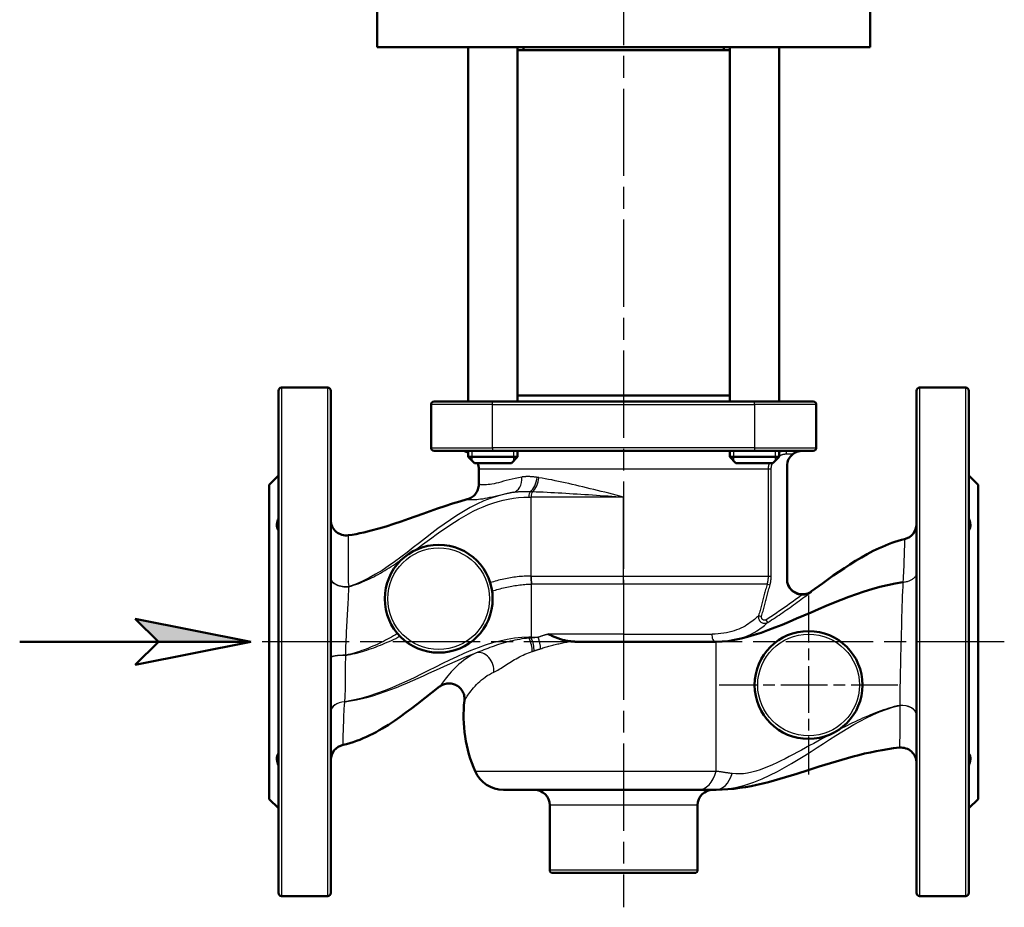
# Model space of a CAD drawing. Header units: millimetres. Extents: x 124 to 897, y 238 to 1239.
# Tile 2 of 10: x 214 to 534, y 548 to 836. Entities that reach past the tile are written whole.
import ezdxf

# ---------------------------------------------------------------- set-up
doc = ezdxf.new("R2010")
doc.units = ezdxf.units.MM
doc.header["$LTSCALE"] = 5
doc.linetypes.add('CHAIN', pattern=[0.3543, 0.2362, -0.0295, 0.0591, -0.0295])
for name, color, linetype, lineweight in [('Gewinde(DIN)', 3, 'Continuous', 25), ('Mittellinie(DIN)', 4, 'CHAIN', 25), ('Mittelpunktmarkierung(DIN)', 4, 'CHAIN', 25), ('Schraffur', 230, 'Continuous', 25), ('Sichtbare Kanten(DIN)', 7, 'Continuous', 50), ('Sichtbare tangentiale Kanten(DIN)', 3, 'Continuous', 25), ('Skizziergeometrie(DIN)', 255, 'Continuous', 50)]:
    doc.layers.add(name, color=color, linetype=linetype, lineweight=lineweight)

# ---------------------------------------------------------------- blocks, each defined once
blk = doc.blocks.new('Richtungspfeil')
at = {"layer": 'Schraffur'}
blk.add_hatch(color=256, dxfattribs=at).paths.add_polyline_path([(10, 0), (0, 2), (2, 0)])
for p, q in [((10, 0), (0, 2)), ((0, 2), (2, 0)), ((2, 0), (10, 0))]:
    blk.add_line(p, q)
at = {"layer": 'Skizziergeometrie(DIN)'}
for p, q in [((10, 0), (0, 2)), ((0, 2), (2, 0)), ((-10, 0), (10, 0)), ((2, 0), (0, -2)), ((0, -2), (10, 0))]:
    blk.add_line(p, q, dxfattribs=at)

msp = doc.modelspace()

# ---------------------------------------------------------------- linework, layer by layer
at = {"layer": 'Gewinde(DIN)'}
for p, q in [((360.82, 696.53), (360.82, 693.32)), ((374.41, 693.32), (374.41, 696.53)), ((445.67, 696.53), (445.67, 693.32)), ((459.26, 693.32), (459.26, 696.53))]:
    msp.add_line(p, q, dxfattribs=at)
at = {"layer": 'Mittellinie(DIN)', "linetype": 'CHAIN', "ltscale": 23.990969}
for p, q in [((410.04, 1239.05), (410.04, 548.38)), ((533.54, 634.53), (290.01, 634.53))]:
    msp.add_line(p, q, dxfattribs=at)
at = {"layer": 'Mittelpunktmarkierung(DIN)', "linetype": 'CHAIN', "ltscale": 12.889906}
for p, q in [((470.04, 649.53), (470.04, 591.53)), ((499.04, 620.53), (441.04, 620.53))]:
    msp.add_line(p, q, dxfattribs=at)
at = {"layer": 'Sichtbare Kanten(DIN)'}
for p, q in [((330.04, 827.53), (330.04, 848.18)), ((490.04, 827.53), (490.04, 848.18)), ((330.04, 827.53), (490.04, 827.53)), ((359.61, 712.53), (359.61, 827.53)), ((375.61, 712.53), (375.61, 827.53)), ((377.54, 827.53), (377.54, 826.53)), ((442.54, 827.53), (442.54, 826.53)), ((444.46, 712.53), (444.46, 827.53)), ((460.46, 712.53), (460.46, 827.53)), ((375.61, 826.53), (444.46, 826.53)), ((298.04, 553.03), (298.04, 716.03)), ((299.04, 717.03), (314.04, 717.03)), ((315.04, 716.03), (315.04, 553.03)), ((505.04, 553.03), (505.04, 716.03)), ((521.04, 717.03), (506.04, 717.03)), ((522.04, 716.03), (522.04, 553.03)), ((348.54, 712.53), (367.54, 712.53)), ((452.54, 712.53), (367.54, 712.53)), ((444.46, 714.53), (375.61, 714.53)), ((452.54, 712.53), (471.54, 712.53)), ((347.54, 711.53), (347.54, 697.53)), ((472.54, 697.53), (472.54, 711.53)), ((367.54, 696.53), (348.54, 696.53)), ((359.61, 694.53), (359.61, 696.53)), ((367.54, 696.53), (452.54, 696.53)), ((375.61, 694.53), (375.61, 696.53)), ((444.46, 694.53), (444.46, 696.53)), ((471.54, 696.53), (452.54, 696.53)), ((460.46, 694.53), (460.46, 696.53)), ((359.61, 694.53), (375.61, 694.53)), ((361.61, 692.53), (359.61, 694.53)), ((373.61, 692.53), (375.61, 694.53)), ((444.46, 694.53), (460.46, 694.53)), ((446.46, 692.53), (444.46, 694.53)), ((458.46, 692.53), (460.46, 694.53)), ((373.61, 692.53), (361.61, 692.53)), ((363.04, 685.62), (363.04, 690.53)), ((458.46, 692.53), (446.46, 692.53)), ((463.04, 691.53), (463.04, 654.9)), ((295.04, 685.53), (298.04, 688.53)), ((525.04, 685.53), (522.04, 688.53)), ((295.04, 685.53), (295.04, 583.53)), ((525.04, 583.53), (525.04, 685.53)), ((440.04, 634.53), (397.54, 634.53)), ((434.33, 586.53), (371.03, 586.53)), ((434.33, 586.53), (440.04, 586.53)), ((295.04, 583.53), (298.04, 580.53)), ((386.04, 560.53), (386.04, 581.53)), ((434.04, 560.53), (434.04, 581.53)), ((525.04, 583.53), (522.04, 580.53)), ((433.04, 559.53), (387.04, 559.53)), ((299.04, 552.03), (314.04, 552.03)), ((521.04, 552.03), (506.04, 552.03))]:
    msp.add_line(p, q, dxfattribs=at)
at = {"layer": 'Sichtbare Kanten(DIN)', "flags": 128}
for points in [[(465.04, 695.53), (465.15, 695.61), (465.26, 695.69), (465.38, 695.76), (465.49, 695.83), (465.61, 695.9), (465.73, 695.96), (465.85, 696.03), (465.98, 696.08), (466.1, 696.14), (466.23, 696.19), (466.36, 696.24), (466.49, 696.28), (466.62, 696.32), (466.75, 696.36), (466.88, 696.39), (467.01, 696.42), (467.14, 696.45), (467.27, 696.47), (467.4, 696.49), (467.53, 696.5), (467.66, 696.51), (467.79, 696.52), (467.91, 696.53), (468.04, 696.53)], [(359.3, 680.79), (359.7, 680.91), (360.08, 681.06), (360.45, 681.24), (360.8, 681.45), (361.13, 681.7), (361.44, 681.96), (361.73, 682.25), (362, 682.57), (362.23, 682.9), (362.44, 683.26), (362.62, 683.63), (362.77, 684.01), (362.89, 684.4), (362.97, 684.81), (363.02, 685.21), (363.04, 685.62)], [(320.77, 669.12), (322.01, 669.31), (323.25, 669.53), (324.49, 669.78), (325.72, 670.04), (328.17, 670.63), (330.6, 671.29), (333.02, 672.01), (335.43, 672.78), (337.82, 673.58), (340.2, 674.42), (344.94, 676.13), (349.68, 677.82), (352.07, 678.62), (354.47, 679.39), (356.88, 680.12), (359.3, 680.79)], [(298.04, 670.72), (297.96, 670.83), (297.89, 670.94), (297.82, 671.06), (297.76, 671.19), (297.71, 671.32), (297.67, 671.45), (297.63, 671.59), (297.6, 671.74), (297.57, 671.89), (297.55, 672.04), (297.54, 672.2), (297.54, 672.36), (297.54, 672.52), (297.55, 672.7), (297.57, 672.87), (297.6, 673.05), (297.63, 673.23), (297.67, 673.42), (297.71, 673.61), (297.76, 673.81), (297.82, 674), (297.89, 674.2), (297.96, 674.4), (298.04, 674.61)], [(522.04, 674.61), (522.12, 674.4), (522.19, 674.2), (522.25, 674), (522.31, 673.81), (522.36, 673.61), (522.41, 673.42), (522.45, 673.23), (522.48, 673.05), (522.51, 672.87), (522.52, 672.7), (522.53, 672.52), (522.54, 672.36), (522.53, 672.2), (522.52, 672.04), (522.51, 671.89), (522.48, 671.74), (522.45, 671.59), (522.41, 671.45), (522.36, 671.32), (522.31, 671.19), (522.25, 671.06), (522.19, 670.94), (522.12, 670.83), (522.04, 670.72)], [(471, 650.94), (474.51, 653.51), (478.05, 656.04), (479.83, 657.27), (481.64, 658.48), (483.46, 659.67), (485.3, 660.82), (487.17, 661.93), (489.08, 663), (491.01, 664.02), (492.98, 664.97), (493.98, 665.42), (494.99, 665.85), (496, 666.25), (497.02, 666.63), (498.05, 666.98), (499.09, 667.3), (500.13, 667.6), (501.19, 667.86)], [(463.04, 654.9), (463.05, 654.57), (463.08, 654.24), (463.13, 653.92), (463.21, 653.6), (463.31, 653.29), (463.42, 652.98), (463.56, 652.68), (463.71, 652.39), (463.89, 652.11), (464.08, 651.84), (464.29, 651.59), (464.51, 651.35), (464.75, 651.12), (465.01, 650.92), (465.28, 650.73), (465.56, 650.55), (465.85, 650.4), (466.15, 650.27), (466.46, 650.15), (466.77, 650.06), (467.09, 649.98), (467.41, 649.93), (467.74, 649.9), (468.07, 649.89)], [(440.04, 634.53), (442, 634.6), (444, 634.81), (446.05, 635.14), (448.14, 635.58), (450.27, 636.13), (452.43, 636.77), (454.63, 637.5), (456.86, 638.31), (459.13, 639.17), (461.42, 640.09), (463.74, 641.06), (466.09, 642.06), (468.46, 643.08), (470.86, 644.11), (473.27, 645.15), (475.7, 646.18), (478.15, 647.2), (480.62, 648.18), (483.09, 649.13), (485.58, 650.04), (488.08, 650.88), (490.59, 651.66), (493.1, 652.36), (495.61, 652.97), (498.13, 653.49), (500.65, 653.89)], [(470.99, 650.8), (470.88, 650.72), (470.77, 650.66), (470.66, 650.59), (470.55, 650.53), (470.44, 650.47), (470.32, 650.41), (470.2, 650.35), (470.08, 650.3), (469.96, 650.25), (469.84, 650.21), (469.72, 650.16), (469.59, 650.12), (469.46, 650.08), (469.33, 650.05), (469.2, 650.02), (469.07, 649.99), (468.94, 649.97), (468.81, 649.95), (468.68, 649.93), (468.55, 649.92), (468.43, 649.91), (468.31, 649.9), (468.19, 649.9), (468.07, 649.89)], [(392.84, 634.71), (392.51, 634.75), (392.17, 634.8), (391.84, 634.85), (391.51, 634.91), (391.19, 634.97), (390.86, 635.05), (390.54, 635.13), (390.21, 635.21), (389.89, 635.3), (389.58, 635.4), (389.27, 635.5), (388.97, 635.6), (388.68, 635.71), (388.39, 635.82), (388.1, 635.94), (387.81, 636.05), (387.53, 636.17), (387.25, 636.29), (386.97, 636.41), (386.69, 636.54), (386.4, 636.66), (386.11, 636.79), (385.82, 636.92), (385.53, 637.05)], [(392.84, 634.71), (392.99, 634.69), (393.14, 634.68), (393.29, 634.66), (393.45, 634.65), (393.61, 634.64), (393.78, 634.62), (393.95, 634.61), (394.12, 634.6), (394.3, 634.59), (394.49, 634.58), (394.68, 634.58), (394.87, 634.57), (395.07, 634.56), (395.27, 634.56), (395.48, 634.55), (395.69, 634.55), (395.91, 634.54), (396.13, 634.54), (396.35, 634.53), (396.58, 634.53), (396.82, 634.53), (397.05, 634.53), (397.3, 634.53), (397.54, 634.53)], [(350.34, 619.99), (343.08, 614.32), (341.25, 612.93), (339.41, 611.56), (337.54, 610.22), (335.65, 608.91), (333.72, 607.64), (331.74, 606.42), (330.74, 605.84), (329.72, 605.27), (328.69, 604.72), (327.66, 604.2), (326.61, 603.7), (325.55, 603.23), (324.48, 602.78), (323.41, 602.37), (322.32, 602), (321.22, 601.66), (320.11, 601.35), (318.99, 601.09)], [(358.38, 615.49), (358.41, 615.86), (358.41, 616.23), (358.38, 616.59), (358.33, 616.95), (358.25, 617.31), (358.14, 617.66), (358.01, 618), (357.85, 618.33), (357.68, 618.65), (357.47, 618.96), (357.25, 619.25), (357, 619.52), (356.74, 619.77), (356.46, 620.01), (356.16, 620.22), (355.85, 620.41), (355.52, 620.58), (355.19, 620.72), (354.84, 620.84), (354.48, 620.93), (354.12, 620.99), (353.76, 621.03), (353.39, 621.05), (353.03, 621.03), (352.66, 620.99), (352.3, 620.92), (351.95, 620.83), (351.61, 620.71), (351.27, 620.56), (350.94, 620.4), (350.63, 620.2), (350.34, 619.99)], [(298.04, 594.45), (297.96, 594.65), (297.89, 594.85), (297.82, 595.05), (297.76, 595.25), (297.71, 595.44), (297.67, 595.64), (297.63, 595.82), (297.6, 596.01), (297.57, 596.19), (297.55, 596.36), (297.54, 596.53), (297.54, 596.7), (297.54, 596.86), (297.55, 597.02), (297.57, 597.17), (297.6, 597.32), (297.63, 597.47), (297.67, 597.61), (297.71, 597.74), (297.76, 597.87), (297.82, 598), (297.89, 598.12), (297.96, 598.23), (298.04, 598.34)], [(499.54, 600.2), (497.64, 599.98), (495.74, 599.72), (493.86, 599.41), (491.98, 599.06), (490.1, 598.67), (488.23, 598.25), (486.37, 597.79), (484.51, 597.31), (482.66, 596.81), (480.82, 596.29), (477.15, 595.19), (473.5, 594.04), (469.85, 592.87), (466.2, 591.7), (462.54, 590.57), (460.7, 590.04), (458.86, 589.52), (457.01, 589.03), (455.16, 588.57), (453.29, 588.14), (451.42, 587.75), (449.55, 587.41), (447.66, 587.11), (445.76, 586.87), (443.86, 586.68), (441.95, 586.57), (440.04, 586.53)], [(522.04, 598.34), (522.12, 598.23), (522.19, 598.12), (522.25, 598), (522.31, 597.87), (522.36, 597.74), (522.41, 597.61), (522.45, 597.47), (522.48, 597.32), (522.51, 597.17), (522.52, 597.02), (522.53, 596.86), (522.54, 596.7), (522.53, 596.53), (522.52, 596.36), (522.51, 596.19), (522.48, 596.01), (522.45, 595.82), (522.41, 595.64), (522.36, 595.44), (522.31, 595.25), (522.25, 595.05), (522.19, 594.85), (522.12, 594.65), (522.04, 594.45)]]:
    msp.add_lwpolyline(points, dxfattribs=at)
at = {"layer": 'Sichtbare Kanten(DIN)'}
for centre in [(350.04, 648.53), (470.04, 620.53)]:
    msp.add_circle(centre, 17.5, dxfattribs=at)
for centre, radius, start, end in [((299.04, 716.03), 1, 90, 180), ((314.04, 716.03), 1, 0, 90), ((506.04, 716.03), 1, 90, 180), ((521.04, 716.03), 1, 0, 90), ((348.54, 711.53), 1, 90, 180), ((471.54, 711.53), 1, 0, 90), ((348.54, 697.53), 1, 180, 270), ((357.04, 690.53), 6, 64.6002, 90), ((471.54, 697.53), 1, 270, 0), ((468.04, 691.53), 5, 126.8699, 180), ((357.04, 690.53), 6, 0, 19.4712), ((320.04, 674.06), 5, 180, 278.405), ((500.04, 672.73), 5, 283.2684, 0), ((468.04, 654.96), 5, 180, 306.3946), ((403.1, 610.53), 45, 173.6648, 203.5782), ((320.04, 596.2), 5, 102.1196, 180), ((500.04, 595.22), 5, 0, 95.771), ((371.03, 596.53), 10, 203.5782, 270), ((381.04, 581.53), 5, 0, 90), ((439.04, 581.53), 5, 90, 180), ((387.04, 560.53), 1, 180, 270), ((433.04, 560.53), 1, 270, 0), ((299.04, 553.03), 1, 180, 270), ((314.04, 553.03), 1, 270, 0), ((506.04, 553.03), 1, 180, 270), ((521.04, 553.03), 1, 270, 0)]:
    msp.add_arc(centre, radius, start, end, dxfattribs=at)
at = {"layer": 'Sichtbare tangentiale Kanten(DIN)'}
for p, q in [((299.04, 717.03), (299.04, 552.03)), ((314.04, 552.03), (314.04, 717.03)), ((506.04, 717.03), (506.04, 552.03)), ((521.04, 552.03), (521.04, 717.03)), ((367.54, 711.53), (367.54, 712.53)), ((452.54, 711.53), (452.54, 712.53)), ((367.54, 711.53), (347.54, 711.53)), ((367.54, 711.53), (452.54, 711.53)), ((367.54, 697.53), (367.54, 711.53)), ((472.54, 711.53), (452.54, 711.53)), ((452.54, 711.53), (452.54, 697.53)), ((347.54, 697.53), (367.54, 697.53)), ((367.54, 697.53), (367.54, 696.53)), ((452.54, 697.53), (367.54, 697.53)), ((452.54, 697.53), (452.54, 696.53)), ((452.54, 697.53), (472.54, 697.53)), ((462.92, 695.53), (462.92, 696.53)), ((462.92, 695.53), (465.04, 695.53)), ((456.91, 690.53), (363.04, 690.53)), ((456.91, 690.53), (456.91, 655.85)), ((457.91, 690.53), (456.91, 690.53)), ((457.91, 655.85), (457.91, 690.53)), ((379.73, 683.35), (380.46, 683.32)), ((410.04, 681.53), (380.04, 681.53)), ((380.04, 655.85), (380.04, 681.53)), ((410.04, 655.85), (410.04, 681.53)), ((380.04, 655.85), (410.04, 655.85)), ((410.04, 655.85), (456.91, 655.85)), ((410.04, 653.26), (410.04, 655.85)), ((456.91, 655.85), (457.91, 655.85)), ((320.9, 652.43), (320.96, 652.54)), ((380.04, 653.26), (380.04, 636.01)), ((410.04, 653.26), (380.17, 653.26)), ((456.57, 653.26), (410.04, 653.26)), ((410.04, 653.26), (410.04, 637.05)), ((456.57, 653.26), (457.53, 653)), ((500.65, 653.89), (500.65, 653.89)), ((500.65, 653.89), (500.65, 653.89)), ((471, 650.86), (470.99, 650.8)), ((471, 650.86), (471, 650.94)), ((453.83, 643.06), (454.79, 642.8)), ((456.82, 640.85), (456.29, 641.7)), ((380.04, 636.01), (379.29, 636.01)), ((380.04, 636.01), (382.3, 636.01)), ((410.04, 637.05), (385.53, 637.05)), ((410.04, 637.05), (438.73, 637.05)), ((410.04, 637.05), (410.04, 634.53)), ((440.04, 592.53), (440.04, 634.53)), ((319.88, 630.13), (319.89, 630.21)), ((319.56, 615.06), (319.58, 615.1)), ((499.62, 613.93), (499.62, 613.91)), ((361.86, 592.53), (440.04, 592.53)), ((434.04, 581.53), (386.04, 581.53)), ((386.04, 560.53), (434.04, 560.53))]:
    msp.add_line(p, q, dxfattribs=at)
at = {"layer": 'Sichtbare tangentiale Kanten(DIN)', "flags": 128}
for points in [[(462.92, 696.53), (462.82, 696.53), (462.71, 696.52), (462.61, 696.52), (462.5, 696.51), (462.4, 696.51), (462.29, 696.5), (462.19, 696.48), (462.08, 696.47), (461.98, 696.45), (461.87, 696.44), (461.77, 696.42), (461.67, 696.4), (461.56, 696.37), (461.46, 696.35), (461.36, 696.32), (461.26, 696.29), (461.16, 696.26), (461.06, 696.23), (460.96, 696.2), (460.86, 696.16), (460.76, 696.13), (460.66, 696.09), (460.56, 696.05), (460.47, 696)], [(460.46, 694.89), (460.56, 694.94), (460.65, 694.99), (460.75, 695.03), (460.85, 695.08), (460.95, 695.12), (461.04, 695.16), (461.14, 695.2), (461.25, 695.24), (461.35, 695.27), (461.45, 695.31), (461.55, 695.34), (461.65, 695.37), (461.76, 695.39), (461.86, 695.41), (461.97, 695.44), (462.07, 695.46), (462.18, 695.47), (462.28, 695.49), (462.39, 695.5), (462.5, 695.51), (462.6, 695.52), (462.71, 695.52), (462.82, 695.53), (462.92, 695.53)], [(457.26, 692.53), (457.23, 692.45), (457.2, 692.37), (457.18, 692.29), (457.15, 692.2), (457.13, 692.12), (457.11, 692.04), (457.09, 691.96), (457.07, 691.88), (457.05, 691.79), (457.03, 691.71), (457.01, 691.63), (457, 691.54), (456.99, 691.46), (456.97, 691.37), (456.96, 691.29), (456.95, 691.21), (456.94, 691.12), (456.93, 691.04), (456.93, 690.95), (456.92, 690.87), (456.92, 690.78), (456.92, 690.7), (456.91, 690.61), (456.91, 690.53)], [(457.91, 690.53), (457.91, 690.61), (457.91, 690.7), (457.92, 690.78), (457.92, 690.87), (457.93, 690.96), (457.94, 691.04), (457.95, 691.13), (457.96, 691.21), (457.97, 691.3), (457.98, 691.38), (458, 691.47), (458.02, 691.55), (458.03, 691.63), (458.05, 691.72), (458.08, 691.8), (458.1, 691.88), (458.12, 691.97), (458.15, 692.05), (458.17, 692.13), (458.2, 692.21), (458.23, 692.29), (458.26, 692.37), (458.29, 692.45), (458.33, 692.53)], [(376.97, 688.01), (375.89, 687.81), (374.85, 687.59), (373.85, 687.35), (372.89, 687.11), (371.97, 686.87), (371.08, 686.63), (370.24, 686.4), (369.44, 686.19), (368.69, 686.01), (367.98, 685.85), (367.31, 685.73), (366.69, 685.63), (366.11, 685.56), (365.58, 685.51), (365.1, 685.49), (364.67, 685.48), (364.29, 685.48), (363.96, 685.5), (363.68, 685.53), (363.45, 685.56), (363.27, 685.58), (363.14, 685.6), (363.06, 685.62), (363.04, 685.62)], [(381.95, 687.9), (381.73, 687.94), (381.52, 687.97), (381.3, 688), (381.08, 688.03), (380.87, 688.05), (380.65, 688.08), (380.44, 688.1), (380.23, 688.11), (380.01, 688.13), (379.8, 688.14), (379.59, 688.15), (379.38, 688.16), (379.18, 688.17), (378.97, 688.17), (378.76, 688.17), (378.56, 688.16), (378.35, 688.15), (378.15, 688.14), (377.95, 688.13), (377.75, 688.11), (377.55, 688.09), (377.36, 688.07), (377.16, 688.04), (376.97, 688.01)], [(382.55, 687.81), (382.53, 687.81), (382.5, 687.81), (382.48, 687.82), (382.45, 687.82), (382.43, 687.83), (382.4, 687.83), (382.38, 687.83), (382.35, 687.84), (382.32, 687.84), (382.3, 687.85), (382.28, 687.85), (382.25, 687.85), (382.23, 687.86), (382.2, 687.86), (382.18, 687.87), (382.15, 687.87), (382.13, 687.87), (382.1, 687.88), (382.08, 687.88), (382.05, 687.89), (382.03, 687.89), (382, 687.89), (381.98, 687.9), (381.95, 687.9)], [(410.04, 681.53), (408.83, 681.83), (407.61, 682.14), (406.4, 682.45), (405.19, 682.75), (403.98, 683.06), (402.77, 683.36), (401.57, 683.66), (400.37, 683.95), (399.18, 684.24), (398, 684.53), (396.82, 684.81), (395.66, 685.09), (394.51, 685.36), (393.36, 685.63), (392.22, 685.88), (391.09, 686.14), (389.97, 686.38), (388.87, 686.62), (387.78, 686.84), (386.7, 687.06), (385.63, 687.26), (384.59, 687.46), (383.56, 687.64), (382.55, 687.81)], [(374.24, 683.06), (371.8, 682.59), (369.39, 681.97), (367.02, 681.19), (364.7, 680.28), (362.43, 679.24), (360.21, 678.1), (358.04, 676.87), (355.91, 675.55), (353.83, 674.18), (351.78, 672.75), (349.77, 671.28), (347.77, 669.77), (345.77, 668.23), (343.77, 666.67), (341.77, 665.1), (339.76, 663.55), (337.75, 662.02), (335.73, 660.53), (333.69, 659.09), (331.64, 657.73), (329.57, 656.45), (327.47, 655.28), (325.34, 654.22), (323.17, 653.3), (320.95, 652.53)], [(341.83, 663.99), (343.33, 665.08), (344.82, 666.17), (346.3, 667.26), (347.78, 668.33), (349.25, 669.39), (350.72, 670.43), (352.19, 671.44), (353.67, 672.43), (355.16, 673.4), (356.66, 674.33), (358.18, 675.23), (359.72, 676.09), (361.27, 676.9), (362.84, 677.66), (364.42, 678.37), (366.02, 679.01), (367.64, 679.59), (369.28, 680.1), (370.94, 680.53), (372.61, 680.89), (374.28, 681.17), (375.96, 681.37), (377.63, 681.49), (379.3, 681.53)], [(359.3, 680.79), (359.34, 680.78), (359.43, 680.77), (359.59, 680.76), (359.81, 680.74), (360.09, 680.72), (360.43, 680.71), (360.83, 680.7), (361.29, 680.7), (361.8, 680.73), (362.37, 680.76), (362.98, 680.82), (363.64, 680.9), (364.34, 680.99), (365.08, 681.12), (365.85, 681.27), (366.66, 681.44), (367.5, 681.63), (368.37, 681.84), (369.27, 682.06), (370.21, 682.28), (371.17, 682.49), (372.16, 682.7), (373.19, 682.89), (374.24, 683.07)], [(374.24, 683.07), (374.46, 683.1), (374.68, 683.14), (374.89, 683.17), (375.12, 683.19), (375.34, 683.22), (375.56, 683.24), (375.78, 683.26), (376.01, 683.28), (376.24, 683.3), (376.46, 683.32), (376.69, 683.33), (376.92, 683.34), (377.15, 683.35), (377.38, 683.36), (377.61, 683.37), (377.84, 683.37), (378.08, 683.38), (378.31, 683.38), (378.55, 683.38), (378.78, 683.38), (379.02, 683.37), (379.26, 683.37), (379.49, 683.36), (379.73, 683.35)], [(379.3, 681.53), (379.33, 681.53), (379.36, 681.53), (379.39, 681.53), (379.42, 681.53), (379.45, 681.53), (379.48, 681.53), (379.51, 681.53), (379.54, 681.53), (379.57, 681.53), (379.6, 681.53), (379.64, 681.53), (379.67, 681.53), (379.7, 681.53), (379.73, 681.53), (379.76, 681.53), (379.79, 681.53), (379.82, 681.53), (379.85, 681.53), (379.88, 681.53), (379.91, 681.53), (379.95, 681.53), (379.98, 681.53), (380.01, 681.53), (380.04, 681.53)], [(380.46, 683.32), (381.62, 683.27), (382.8, 683.22), (383.98, 683.17), (385.18, 683.11), (386.38, 683.05), (387.59, 682.98), (388.8, 682.91), (390.02, 682.85), (391.25, 682.77), (392.48, 682.7), (393.71, 682.62), (394.95, 682.55), (396.19, 682.47), (397.43, 682.39), (398.68, 682.3), (399.94, 682.22), (401.2, 682.14), (402.46, 682.05), (403.72, 681.96), (404.98, 681.88), (406.25, 681.79), (407.51, 681.7), (408.78, 681.62), (410.04, 681.53)], [(320.96, 652.54), (320.79, 653.92), (320.77, 655.09), (320.75, 656.24), (320.73, 657.36), (320.73, 658.44), (320.72, 659.48), (320.72, 660.48), (320.72, 661.43), (320.72, 662.32), (320.73, 663.17), (320.73, 663.97), (320.73, 664.71), (320.74, 665.4), (320.74, 666.03), (320.75, 666.61), (320.75, 667.13), (320.76, 667.6), (320.76, 668), (320.76, 668.34), (320.76, 668.62), (320.77, 668.83), (320.77, 668.99), (320.77, 669.08), (320.77, 669.12)], [(501.19, 667.86), (501.18, 667.84), (501.18, 667.76), (501.18, 667.63), (501.17, 667.45), (501.17, 667.21), (501.16, 666.92), (501.15, 666.58), (501.14, 666.19), (501.13, 665.76), (501.11, 665.27), (501.1, 664.74), (501.08, 664.15), (501.06, 663.53), (501.03, 662.85), (501.01, 662.13), (500.98, 661.37), (500.96, 660.57), (500.92, 659.73), (500.89, 658.85), (500.85, 657.93), (500.81, 656.97), (500.76, 655.98), (500.71, 654.95), (500.65, 653.89)], [(320.9, 652.43), (321.65, 652.65), (322.4, 652.89), (323.14, 653.14), (323.88, 653.4), (324.62, 653.68), (325.35, 653.98), (326.08, 654.29), (326.81, 654.62), (327.53, 654.96), (328.25, 655.31), (328.97, 655.68), (329.68, 656.05), (330.39, 656.44), (331.1, 656.84), (331.81, 657.25), (332.52, 657.67), (333.22, 658.1), (333.92, 658.54), (334.62, 658.98), (335.32, 659.44), (336.01, 659.9), (336.71, 660.36), (337.4, 660.84), (338.09, 661.31)], [(379.93, 655.85), (379.39, 655.85), (378.84, 655.84), (378.29, 655.83), (377.74, 655.8), (377.19, 655.77), (376.64, 655.73), (376.09, 655.69), (375.54, 655.63), (374.99, 655.57), (374.44, 655.5), (373.89, 655.42), (373.33, 655.33), (372.78, 655.23), (372.23, 655.13), (371.68, 655.02), (371.13, 654.9), (370.58, 654.78), (370.03, 654.64), (369.48, 654.5), (368.93, 654.36), (368.39, 654.2), (367.84, 654.04), (367.3, 653.87), (366.76, 653.7)], [(380.04, 655.85), (380.03, 655.85), (380.03, 655.85), (380.03, 655.85), (380.02, 655.85), (380.02, 655.85), (380.01, 655.85), (380.01, 655.85), (380, 655.85), (380, 655.85), (379.99, 655.85), (379.99, 655.85), (379.99, 655.85), (379.98, 655.85), (379.98, 655.85), (379.97, 655.85), (379.97, 655.85), (379.96, 655.85), (379.96, 655.85), (379.96, 655.85), (379.95, 655.85), (379.95, 655.85), (379.94, 655.85), (379.94, 655.85), (379.93, 655.85)], [(456.91, 655.85), (456.91, 655.74), (456.91, 655.63), (456.91, 655.52), (456.9, 655.41), (456.9, 655.3), (456.89, 655.19), (456.88, 655.08), (456.87, 654.97), (456.86, 654.87), (456.85, 654.76), (456.84, 654.65), (456.83, 654.54), (456.81, 654.43), (456.8, 654.32), (456.78, 654.22), (456.76, 654.11), (456.74, 654), (456.72, 653.89), (456.7, 653.79), (456.67, 653.68), (456.65, 653.57), (456.63, 653.47), (456.6, 653.36), (456.57, 653.26)], [(457.53, 653), (457.56, 653.11), (457.59, 653.23), (457.62, 653.35), (457.65, 653.46), (457.67, 653.58), (457.7, 653.7), (457.72, 653.82), (457.74, 653.93), (457.76, 654.05), (457.78, 654.17), (457.8, 654.29), (457.82, 654.41), (457.83, 654.53), (457.84, 654.65), (457.86, 654.77), (457.87, 654.89), (457.88, 655.01), (457.89, 655.13), (457.89, 655.25), (457.9, 655.37), (457.9, 655.49), (457.91, 655.61), (457.91, 655.73), (457.91, 655.85)], [(500.65, 653.89), (500.95, 653.92), (501.24, 653.96), (501.53, 654.01), (501.82, 654.07), (502.09, 654.14), (502.37, 654.22), (502.63, 654.31), (502.88, 654.41), (503.12, 654.52), (503.36, 654.64), (503.57, 654.76), (503.78, 654.9), (503.97, 655.04), (504.15, 655.19), (504.32, 655.34), (504.47, 655.5), (504.6, 655.67), (504.71, 655.84), (504.81, 656.01), (504.89, 656.19), (504.96, 656.37), (505, 656.55), (505.03, 656.74), (505.04, 656.92)], [(319.89, 630.21), (319.9, 631.21), (319.92, 632.2), (319.95, 633.19), (319.99, 634.17), (320.03, 635.15), (320.07, 636.13), (320.11, 637.1), (320.16, 638.07), (320.21, 639.04), (320.27, 640), (320.32, 640.95), (320.37, 641.9), (320.42, 642.84), (320.48, 643.77), (320.53, 644.7), (320.58, 645.61), (320.63, 646.52), (320.68, 647.41), (320.72, 648.29), (320.77, 649.15), (320.81, 650), (320.84, 650.83), (320.88, 651.64), (320.9, 652.43)], [(367.36, 650.99), (367.89, 651.16), (368.42, 651.32), (368.94, 651.48), (369.47, 651.63), (370, 651.78), (370.53, 651.92), (371.06, 652.05), (371.59, 652.18), (372.12, 652.3), (372.65, 652.41), (373.18, 652.52), (373.71, 652.62), (374.24, 652.71), (374.76, 652.8), (375.29, 652.87), (375.82, 652.95), (376.35, 653.01), (376.88, 653.07), (377.41, 653.12), (377.94, 653.16), (378.46, 653.2), (378.99, 653.22), (379.51, 653.24), (380.04, 653.26)], [(380.04, 653.26), (380.04, 653.26), (380.05, 653.26), (380.05, 653.26), (380.06, 653.26), (380.06, 653.26), (380.07, 653.26), (380.08, 653.26), (380.08, 653.26), (380.09, 653.26), (380.09, 653.26), (380.1, 653.26), (380.1, 653.26), (380.11, 653.26), (380.11, 653.26), (380.12, 653.26), (380.12, 653.26), (380.13, 653.26), (380.13, 653.26), (380.14, 653.26), (380.14, 653.26), (380.15, 653.26), (380.16, 653.26), (380.16, 653.26), (380.17, 653.26)], [(456.57, 653.26), (456.46, 652.83), (456.34, 652.41), (456.23, 651.98), (456.11, 651.56), (456, 651.13), (455.89, 650.71), (455.77, 650.28), (455.66, 649.86), (455.54, 649.43), (455.43, 649.01), (455.32, 648.58), (455.2, 648.16), (455.09, 647.73), (454.97, 647.31), (454.86, 646.89), (454.75, 646.46), (454.63, 646.04), (454.52, 645.61), (454.4, 645.19), (454.29, 644.76), (454.17, 644.34), (454.06, 643.91), (453.95, 643.49), (453.83, 643.06)], [(454.79, 642.8), (454.91, 643.23), (455.02, 643.65), (455.14, 644.08), (455.25, 644.5), (455.37, 644.93), (455.48, 645.35), (455.59, 645.78), (455.71, 646.2), (455.82, 646.63), (455.94, 647.05), (456.05, 647.48), (456.16, 647.9), (456.28, 648.33), (456.39, 648.75), (456.51, 649.18), (456.62, 649.6), (456.74, 650.02), (456.85, 650.45), (456.96, 650.87), (457.08, 651.3), (457.19, 651.72), (457.31, 652.15), (457.42, 652.57), (457.53, 653)], [(500.65, 653.89), (500.57, 652.45), (500.51, 650.96), (500.44, 649.41), (500.39, 647.81), (500.33, 646.16), (500.28, 644.47), (500.23, 642.75), (500.18, 641.01), (500.13, 639.24), (500.08, 637.47), (500.03, 635.68), (499.99, 633.89), (499.94, 632.09), (499.9, 630.3), (499.85, 628.51), (499.81, 626.75), (499.77, 625.02), (499.74, 623.31), (499.7, 621.63), (499.67, 619.99), (499.65, 618.39), (499.63, 616.84), (499.62, 615.35), (499.62, 613.93)], [(468.07, 649.89), (467.59, 649.54), (467.11, 649.19), (466.62, 648.83), (466.14, 648.48), (465.65, 648.13), (465.17, 647.78), (464.69, 647.43), (464.2, 647.08), (463.71, 646.73), (463.23, 646.38), (462.74, 646.03), (462.25, 645.69), (461.76, 645.35), (461.27, 645), (460.78, 644.66), (460.29, 644.33), (459.79, 643.99), (459.3, 643.65), (458.8, 643.32), (458.3, 642.99), (457.8, 642.67), (457.3, 642.34), (456.8, 642.02), (456.29, 641.7)], [(456.82, 640.85), (457.44, 641.24), (458.05, 641.63), (458.65, 642.03), (459.26, 642.43), (459.86, 642.83), (460.46, 643.23), (461.05, 643.64), (461.65, 644.05), (462.24, 644.46), (462.83, 644.88), (463.42, 645.29), (464.01, 645.71), (464.59, 646.13), (465.18, 646.55), (465.76, 646.97), (466.35, 647.39), (466.93, 647.82), (467.51, 648.24), (468.09, 648.67), (468.67, 649.09), (469.25, 649.52), (469.83, 649.94), (470.41, 650.37), (470.99, 650.8)], [(453.83, 643.06), (453.66, 642.89), (453.43, 642.68), (453.16, 642.42), (452.84, 642.13), (452.47, 641.81), (452.06, 641.48), (451.61, 641.12), (451.12, 640.76), (450.58, 640.39), (450.02, 640.02), (449.41, 639.67), (448.77, 639.32), (448.1, 638.99), (447.4, 638.69), (446.67, 638.41), (445.9, 638.14), (445.1, 637.9), (444.28, 637.69), (443.42, 637.5), (442.53, 637.34), (441.62, 637.22), (440.68, 637.12), (439.72, 637.07), (438.73, 637.05)], [(453.83, 643.06), (453.79, 642.87), (453.77, 642.67), (453.77, 642.47), (453.79, 642.27), (453.82, 642.08), (453.88, 641.89), (453.96, 641.7), (454.05, 641.53), (454.16, 641.36), (454.29, 641.21), (454.43, 641.07), (454.58, 640.94), (454.75, 640.83), (454.93, 640.74), (455.11, 640.66), (455.3, 640.61), (455.5, 640.57), (455.69, 640.56), (455.89, 640.56), (456.09, 640.58), (456.28, 640.62), (456.47, 640.68), (456.65, 640.76), (456.82, 640.85)], [(456.29, 641.7), (456.21, 641.65), (456.11, 641.61), (456.02, 641.58), (455.92, 641.56), (455.82, 641.55), (455.72, 641.55), (455.62, 641.56), (455.53, 641.57), (455.43, 641.6), (455.34, 641.64), (455.25, 641.69), (455.17, 641.74), (455.09, 641.8), (455.02, 641.87), (454.95, 641.95), (454.9, 642.03), (454.85, 642.12), (454.82, 642.21), (454.79, 642.31), (454.77, 642.41), (454.76, 642.51), (454.76, 642.61), (454.77, 642.71), (454.79, 642.8)], [(440.04, 634.53), (441.16, 634.55), (442.24, 634.61), (443.3, 634.71), (444.31, 634.84), (445.29, 635.01), (446.24, 635.21), (447.15, 635.43), (448.03, 635.69), (448.88, 635.97), (449.69, 636.27), (450.47, 636.59), (451.21, 636.93), (451.92, 637.3), (452.59, 637.68), (453.23, 638.06), (453.82, 638.45), (454.36, 638.83), (454.87, 639.2), (455.32, 639.56), (455.73, 639.89), (456.08, 640.19), (456.39, 640.46), (456.63, 640.68), (456.82, 640.85)], [(379.29, 636.01), (376.96, 635.91), (374.61, 635.68), (372.24, 635.3), (369.87, 634.8), (367.51, 634.17), (365.16, 633.43), (362.83, 632.61), (360.51, 631.69), (358.2, 630.71), (355.89, 629.67), (353.59, 628.59), (351.29, 627.47), (348.99, 626.34), (346.69, 625.19), (344.37, 624.04), (342.03, 622.9), (339.66, 621.78), (337.26, 620.69), (334.83, 619.65), (332.36, 618.66), (329.87, 617.74), (327.34, 616.92), (324.78, 616.19), (322.19, 615.58), (319.58, 615.1)], [(336.69, 637.21), (336.05, 636.83), (335.4, 636.47), (334.74, 636.1), (334.08, 635.74), (333.42, 635.39), (332.75, 635.04), (332.08, 634.69), (331.4, 634.36), (330.72, 634.03), (330.03, 633.7), (329.34, 633.39), (328.65, 633.08), (327.95, 632.78), (327.24, 632.49), (326.53, 632.21), (325.82, 631.94), (325.09, 631.68), (324.37, 631.43), (323.63, 631.19), (322.89, 630.97), (322.15, 630.76), (321.4, 630.56), (320.64, 630.38), (319.88, 630.21)], [(319.88, 630.13), (320.66, 630.28), (321.44, 630.43), (322.21, 630.61), (322.98, 630.79), (323.75, 630.98), (324.51, 631.19), (325.26, 631.41), (326.01, 631.63), (326.76, 631.87), (327.5, 632.12), (328.24, 632.38), (328.98, 632.64), (329.71, 632.91), (330.43, 633.19), (331.16, 633.48), (331.87, 633.78), (332.59, 634.08), (333.3, 634.39), (334.01, 634.7), (334.71, 635.02), (335.41, 635.34), (336.1, 635.67), (336.8, 636), (337.48, 636.34)], [(379.33, 635.73), (378.57, 635.66), (377.8, 635.57), (377.03, 635.46), (376.27, 635.34), (375.5, 635.21), (374.73, 635.06), (373.97, 634.9), (373.21, 634.72), (372.45, 634.53), (371.7, 634.33), (370.96, 634.12), (370.22, 633.89), (369.48, 633.66), (368.76, 633.43), (368.04, 633.18), (367.34, 632.93), (366.64, 632.67), (365.95, 632.42), (365.28, 632.16), (364.63, 631.9), (363.99, 631.65), (363.37, 631.4), (362.77, 631.17), (362.19, 630.95)], [(380.07, 635.8), (380.04, 635.79), (380, 635.79), (379.97, 635.79), (379.94, 635.78), (379.91, 635.78), (379.88, 635.78), (379.85, 635.78), (379.82, 635.77), (379.79, 635.77), (379.76, 635.77), (379.73, 635.77), (379.7, 635.76), (379.67, 635.76), (379.64, 635.76), (379.61, 635.76), (379.57, 635.75), (379.54, 635.75), (379.51, 635.75), (379.48, 635.75), (379.45, 635.74), (379.42, 635.74), (379.39, 635.74), (379.36, 635.74), (379.33, 635.73)], [(382.3, 636.01), (382.21, 636), (382.11, 635.99), (382.02, 635.98), (381.93, 635.97), (381.83, 635.97), (381.74, 635.96), (381.65, 635.95), (381.55, 635.94), (381.46, 635.93), (381.37, 635.92), (381.27, 635.91), (381.18, 635.9), (381.09, 635.89), (380.99, 635.88), (380.9, 635.87), (380.81, 635.87), (380.71, 635.86), (380.62, 635.85), (380.53, 635.84), (380.44, 635.83), (380.34, 635.82), (380.25, 635.81), (380.16, 635.8), (380.07, 635.8)], [(385.53, 637.05), (385.39, 637.01), (385.26, 636.97), (385.12, 636.92), (384.98, 636.88), (384.85, 636.84), (384.71, 636.8), (384.57, 636.76), (384.44, 636.72), (384.3, 636.67), (384.17, 636.63), (384.03, 636.59), (383.9, 636.55), (383.76, 636.5), (383.63, 636.46), (383.5, 636.42), (383.36, 636.37), (383.23, 636.33), (383.1, 636.28), (382.96, 636.24), (382.83, 636.19), (382.7, 636.15), (382.57, 636.1), (382.43, 636.06), (382.3, 636.01)], [(383.07, 632.3), (383.45, 632.42), (383.84, 632.54), (384.23, 632.66), (384.62, 632.78), (385.02, 632.9), (385.41, 633.01), (385.81, 633.12), (386.21, 633.23), (386.61, 633.34), (387.02, 633.44), (387.42, 633.55), (387.83, 633.65), (388.24, 633.75), (388.65, 633.85), (389.06, 633.94), (389.48, 634.03), (389.89, 634.13), (390.31, 634.21), (390.73, 634.3), (391.15, 634.39), (391.57, 634.47), (391.99, 634.55), (392.42, 634.63), (392.84, 634.71)], [(319.56, 615.06), (321.47, 615.36), (323.37, 615.72), (325.26, 616.15), (327.14, 616.63), (329, 617.16), (330.85, 617.75), (332.68, 618.37), (334.5, 619.04), (336.31, 619.73), (338.09, 620.46), (339.87, 621.2), (341.63, 621.97), (343.37, 622.75), (345.1, 623.53), (346.82, 624.32), (348.53, 625.1), (350.24, 625.89), (351.94, 626.67), (353.65, 627.44), (355.36, 628.19), (357.06, 628.92), (358.77, 629.63), (360.48, 630.3), (362.19, 630.94)], [(319.58, 615.1), (319.62, 615.62), (319.65, 616.15), (319.69, 616.69), (319.72, 617.24), (319.74, 617.81), (319.77, 618.38), (319.79, 618.96), (319.8, 619.56), (319.81, 620.16), (319.82, 620.77), (319.83, 621.39), (319.84, 622.02), (319.84, 622.65), (319.84, 623.3), (319.85, 623.95), (319.85, 624.61), (319.85, 625.28), (319.85, 625.95), (319.85, 626.63), (319.85, 627.32), (319.85, 628.01), (319.86, 628.71), (319.87, 629.42), (319.88, 630.13)], [(362.19, 630.95), (361.33, 630.53), (360.48, 630.07), (359.65, 629.57), (358.84, 629.03), (358.05, 628.47), (357.29, 627.87), (356.57, 627.26), (355.88, 626.64), (355.22, 626), (354.61, 625.37), (354.04, 624.75), (353.5, 624.14), (353.01, 623.55), (352.55, 623), (352.14, 622.47), (351.76, 621.98), (351.43, 621.54), (351.15, 621.14), (350.9, 620.8), (350.7, 620.52), (350.54, 620.29), (350.43, 620.12), (350.36, 620.02), (350.34, 619.99)], [(367.88, 624.67), (368.31, 624.87), (368.75, 625.1), (369.19, 625.35), (369.65, 625.63), (370.12, 625.92), (370.6, 626.22), (371.08, 626.54), (371.57, 626.85), (372.07, 627.17), (372.57, 627.49), (373.09, 627.81), (373.6, 628.13), (374.13, 628.45), (374.66, 628.76), (375.2, 629.07), (375.75, 629.37), (376.3, 629.66), (376.86, 629.95), (377.43, 630.22), (378.01, 630.49), (378.59, 630.74), (379.17, 630.98), (379.77, 631.21), (380.36, 631.42)], [(380.36, 631.42), (380.39, 631.43), (380.41, 631.44), (380.44, 631.45), (380.46, 631.45), (380.49, 631.46), (380.51, 631.47), (380.54, 631.48), (380.56, 631.49), (380.59, 631.5), (380.61, 631.5), (380.64, 631.51), (380.66, 631.52), (380.69, 631.53), (380.71, 631.54), (380.73, 631.55), (380.76, 631.55), (380.78, 631.56), (380.81, 631.57), (380.83, 631.58), (380.86, 631.59), (380.88, 631.59), (380.91, 631.6), (380.93, 631.61), (380.96, 631.62)], [(380.96, 631.62), (381.04, 631.65), (381.13, 631.67), (381.22, 631.7), (381.3, 631.73), (381.39, 631.76), (381.48, 631.79), (381.57, 631.81), (381.65, 631.84), (381.74, 631.87), (381.83, 631.9), (381.92, 631.93), (382, 631.95), (382.09, 631.98), (382.18, 632.01), (382.27, 632.04), (382.36, 632.07), (382.44, 632.1), (382.53, 632.13), (382.62, 632.15), (382.71, 632.18), (382.8, 632.21), (382.89, 632.24), (382.98, 632.27), (383.07, 632.3)], [(358.38, 615.49), (358.4, 615.52), (358.45, 615.61), (358.55, 615.76), (358.68, 615.96), (358.84, 616.21), (359.04, 616.51), (359.27, 616.86), (359.54, 617.24), (359.84, 617.66), (360.18, 618.12), (360.54, 618.6), (360.94, 619.1), (361.36, 619.61), (361.82, 620.13), (362.3, 620.66), (362.82, 621.18), (363.36, 621.7), (363.93, 622.19), (364.53, 622.67), (365.15, 623.12), (365.8, 623.56), (366.47, 623.96), (367.16, 624.33), (367.88, 624.67)], [(318.99, 601.09), (318.99, 601.12), (318.99, 601.2), (318.99, 601.32), (319, 601.51), (319.01, 601.74), (319.01, 602.02), (319.02, 602.36), (319.03, 602.74), (319.04, 603.17), (319.06, 603.65), (319.07, 604.18), (319.09, 604.76), (319.11, 605.38), (319.13, 606.04), (319.15, 606.75), (319.18, 607.51), (319.21, 608.3), (319.24, 609.14), (319.27, 610.01), (319.31, 610.92), (319.36, 611.87), (319.41, 612.85), (319.47, 613.88), (319.56, 615.06)], [(440.04, 586.53), (443.24, 586.72), (446.38, 587.25), (449.4, 588.03), (452.28, 589.01), (454.98, 590.11), (457.52, 591.27), (459.94, 592.49), (462.27, 593.75), (464.5, 595.04), (466.67, 596.34), (468.78, 597.65), (470.85, 598.95), (472.87, 600.26), (474.88, 601.55), (476.86, 602.83), (478.83, 604.09), (480.8, 605.32), (482.77, 606.52), (484.75, 607.68), (486.76, 608.8), (488.81, 609.86), (490.9, 610.86), (493.02, 611.77), (495.18, 612.6), (497.38, 613.31), (499.62, 613.91)], [(499.62, 613.93), (498.73, 613.72), (497.85, 613.5), (496.97, 613.26), (496.1, 613), (495.23, 612.72), (494.36, 612.44), (493.5, 612.14), (492.64, 611.82), (491.79, 611.5), (490.94, 611.17), (490.09, 610.82), (489.25, 610.47), (488.41, 610.11), (487.58, 609.74), (486.75, 609.36), (485.92, 608.98), (485.1, 608.59), (484.28, 608.2), (483.46, 607.8), (482.65, 607.4), (481.83, 606.99), (481.02, 606.58), (480.21, 606.16), (479.4, 605.74)], [(499.62, 613.91), (499.64, 612.86), (499.65, 611.85), (499.66, 610.87), (499.66, 609.93), (499.65, 609.03), (499.65, 608.16), (499.64, 607.34), (499.63, 606.55), (499.62, 605.81), (499.61, 605.11), (499.6, 604.45), (499.6, 603.83), (499.59, 603.26), (499.58, 602.74), (499.57, 602.26), (499.56, 601.83), (499.56, 601.45), (499.55, 601.12), (499.55, 600.84), (499.54, 600.61), (499.54, 600.43), (499.54, 600.3), (499.54, 600.23), (499.54, 600.2)], [(476.96, 604.46), (475.65, 603.75), (474.33, 603.04), (473.01, 602.32), (471.69, 601.6), (470.37, 600.87), (469.05, 600.15), (467.72, 599.43), (466.4, 598.71), (465.07, 598), (463.73, 597.3), (462.39, 596.61), (461.05, 595.93), (459.71, 595.29), (458.36, 594.67), (457.01, 594.08), (455.66, 593.54), (454.31, 593.04), (452.95, 592.6), (451.61, 592.24), (450.27, 591.95), (448.96, 591.75), (447.67, 591.65), (446.42, 591.65), (445.21, 591.78)], [(445.21, 591.78), (444.99, 591.81), (444.76, 591.85), (444.54, 591.88), (444.32, 591.92), (444.1, 591.95), (443.89, 591.98), (443.67, 592.02), (443.45, 592.05), (443.23, 592.08), (443.01, 592.11), (442.8, 592.14), (442.58, 592.18), (442.37, 592.21), (442.15, 592.24), (441.94, 592.27), (441.73, 592.3), (441.51, 592.33), (441.3, 592.36), (441.09, 592.39), (440.88, 592.41), (440.67, 592.44), (440.46, 592.47), (440.25, 592.5), (440.04, 592.53)]]:
    msp.add_lwpolyline(points, dxfattribs=at)
at = {"layer": 'Sichtbare tangentiale Kanten(DIN)'}
for centre in [(350.04, 648.53), (470.04, 620.53)]:
    msp.add_circle(centre, 16.5, dxfattribs=at)
for centre, major_axis, ratio, start_param, end_param in [((373.45, 688.01), (0.77, -4.94), 0.699407, 0.006774, 1.462328), ((378.96, 687.9), (0.72, 4.95), 0.593551, 3.638894, 4.798645), ((379.63, 687.81), (-0.72, -4.95), 0.580848, 0.528214, 1.654699), ((380.04, 681.53), (0, 2), 0.371235, 0.426273, 1.570657), ((380.79, 681.53), (0, -2), 0.375, 3.600033, 4.712389), ((320.04, 655.38), (-5, 0), 0.579076, 0, 1.756131), ((320.04, 655.08), (-5, 0), 0.536753, 0, 1.744857), ((383.68, 655.85), (0.11, 10), 0.374067, 1.574884, 1.836697), ((383.79, 655.85), (0, -10), 0.375, 4.712389, 4.974188), ((380.04, 636.53), (0, 2), 0.386531, 1.835433, 1.980209), ((377.56, 633.74), (1.65, -4.72), 0.482461, 0.897569, 1.83267), ((380.81, 636.53), (0, -2), 0.399796, 4.974188, 5.087861), ((378.21, 633.96), (-1.54, 4.76), 0.480371, 4.04906, 4.948416), ((380.52, 634.72), (-1.56, 4.75), 0.423866, 4.045175, 4.847088), ((440.04, 636.53), (0, -2), 0.678005, 4.45059, 6.283185), ((320.04, 629.53), (-5, 0), 0.136804, 4.742294, 6.283185), ((320.04, 629.4), (-5, 0), 0.144908, 4.743714, 6.283185), ((363.85, 626.24), (-2.04, 4.57), 0.77123, 4.049107, 6.178225), ((320.04, 611.96), (-5, 0), 0.630331, 4.804629, 6.283185), ((320.04, 611.82), (-5, 0), 0.650277, 4.808034, 6.283185), ((500.04, 610.86), (5, 0), 0.615594, 0, 1.654813), ((500.04, 610.83), (5, 0), 0.617896, 0, 1.655241), ((434.33, 596.53), (0, -10), 0.622698, 0, 1.159279), ((440.04, 596.53), (0, -10), 0.587437, 0, 1.075888)]:
    msp.add_ellipse(centre, major_axis=major_axis, ratio=ratio, start_param=start_param, end_param=end_param, dxfattribs=at)

# ---------------------------------------------------------------- block references
at = {"xscale": 3.75, "yscale": 3.75, "zscale": 3.75}
msp.add_blockref('Richtungspfeil', (251.59, 634.53), dxfattribs=at)

doc.saveas('drawing.dxf')
